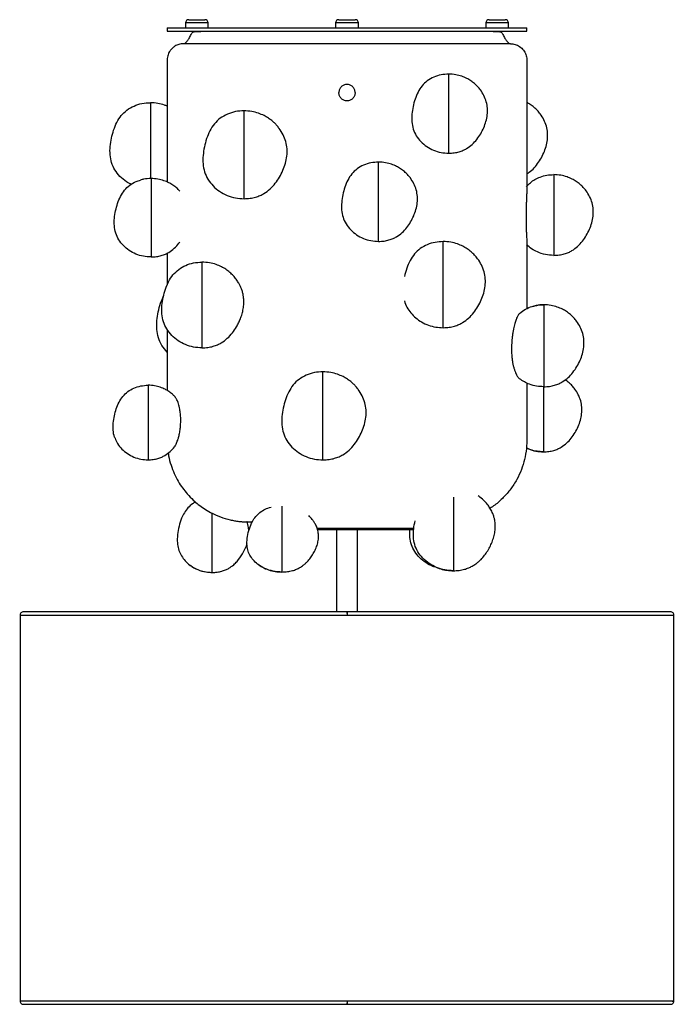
# Paper-space layout '_Superior' of a CAD drawing. Header units: millimetres. Extents: x -242 to 158, y -429 to 173.
import ezdxf

# ---------------------------------------------------------------- set-up
doc = ezdxf.new("R2010")
doc.units = ezdxf.units.MM

psp = doc.layouts.new('_Superior')

# ---------------------------------------------------------------- linework, layer by layer
at = {"color": 7, "linetype": 'Continuous', "lineweight": 25}
for p, q in [((-140.66, 170.59), (-140.66, 167.59)), ((-126.73, 170.59), (-140.66, 170.59)), ((-138.66, 172.59), (-128.73, 172.59)), ((-126.73, 167.59), (-126.73, 170.59)), ((-48.78, 170.59), (-48.78, 167.59)), ((-34.85, 170.59), (-48.78, 170.59)), ((-46.78, 172.59), (-36.85, 172.59)), ((-34.85, 167.59), (-34.85, 170.59)), ((43.1, 170.59), (43.1, 167.59)), ((57.03, 170.59), (43.1, 170.59)), ((45.1, 172.59), (55.03, 172.59)), ((57.03, 167.59), (57.03, 170.59)), ((-151.81, 167.59), (-151.81, 165.59)), ((-151.81, 167.59), (68.19, 167.59)), ((-151.81, 165.59), (68.19, 165.59)), ((68.19, 165.59), (68.19, 167.59)), ((68.19, 36.02), (68.19, -4.1)), ((-151.81, 29.84), (-151.81, 10.3)), ((-151.81, -16.83), (-151.81, -54.15)), ((-0.94, -138.41), (-60.03, -138.41)), ((-1.01, -139.41), (-59.81, -139.41)), ((-48.31, -139.41), (-48.31, -189.41)), ((-35.31, -189.41), (-35.31, -139.41)), ((-241.81, -191.41), (-241.81, -427.41)), ((156.19, -189.41), (-239.81, -189.41)), ((-46.81, -189.41), (-48.22, -189.47)), ((-35.36, -189.48), (-36.81, -189.41)), ((158.19, -427.41), (158.19, -191.41)), ((-239.81, -429.41), (156.19, -429.41))]:
    psp.add_line(p, q, dxfattribs=at)
for centre, start, end in [((-138.66, 170.59), 90, 180), ((-128.73, 170.59), 0, 90), ((-46.78, 170.59), 90, 180), ((-36.85, 170.59), 0, 90), ((45.1, 170.59), 90, 180), ((55.03, 170.59), 0, 90)]:
    psp.add_arc(centre, 2, start, end, dxfattribs=at)
for points, knots in [([(-141.81, 157.89), (-141.65, 157.92), (-141.29, 157.99), (-140.77, 158.31), (-140.22, 158.78), (-139.39, 159.72), (-138.31, 161.32), (-137.47, 163.03), (-136.76, 164.33), (-136.11, 164.9), (-135.35, 165.28), (-133.66, 165.49), (-132.27, 165.43), (-131.15, 165.38)], [0, 0, 0, 0, 0.034793, 0.076293, 0.126602, 0.186824, 0.338346, 0.530417, 0.587471, 0.647168, 0.706991, 0.764801, 1, 1, 1, 1]), ([(47.52, 165.38), (47.47, 165.38), (47.35, 165.38), (46.5, 165.38), (45.27, 165.38), (43.59, 165.38), (41.48, 165.38), (38.99, 165.38), (35.71, 165.38), (31.21, 165.38), (24.92, 165.38), (17.64, 165.38), (9.49, 165.38), (0.66, 165.38), (-8.65, 165.38), (-18.34, 165.38), (-28.29, 165.38), (-38.41, 165.38), (-48.57, 165.38), (-58.65, 165.38), (-68.5, 165.38), (-78.02, 165.38), (-87.02, 165.38), (-93.99, 165.38), (-99.18, 165.38), (-102.85, 165.38), (-106.3, 165.38), (-109.59, 165.38), (-112.89, 165.38), (-116.3, 165.38), (-119.81, 165.38), (-123.23, 165.38), (-126.06, 165.38), (-128.27, 165.38), (-129.85, 165.38), (-130.93, 165.38), (-131.08, 165.38), (-131.15, 165.38)], [0, 0, 0, 0, 0.026138, 0.050555, 0.073253, 0.09423, 0.119521, 0.141754, 0.160928, 0.196093, 0.232015, 0.268703, 0.305876, 0.342766, 0.379327, 0.41557, 0.451723, 0.487875, 0.524028, 0.56018, 0.596333, 0.632486, 0.668602, 0.704239, 0.721835, 0.739278, 0.756568, 0.773705, 0.791627, 0.81245, 0.836254, 0.863039, 0.892805, 0.917089, 0.943049, 0.970687, 1, 1, 1, 1]), ([(47.52, 165.38), (48.08, 165.37), (49.2, 165.36), (50.6, 165.44), (51.72, 165.28), (52.49, 164.9), (53.13, 164.33), (53.85, 163.03), (54.68, 161.32), (55.76, 159.72), (56.59, 158.78), (57.14, 158.31), (57.66, 157.99), (58.02, 157.92), (58.19, 157.89)], [0, 0, 0, 0, 0.117768, 0.235199, 0.293009, 0.352832, 0.412529, 0.469583, 0.661654, 0.813176, 0.873398, 0.923707, 0.965207, 1, 1, 1, 1]), ([(-141.81, 157.89), (-142.78, 157.81), (-144.64, 157.65), (-147.04, 156.53), (-148.79, 155.15), (-149.95, 153.77), (-150.73, 152.48), (-151.53, 150.64), (-151.92, 147.98), (-151.78, 144.65), (-151.82, 141.24), (-151.81, 137.81), (-151.81, 131.02), (-151.81, 121.23), (-151.81, 108.32), (-151.81, 94.66), (-151.81, 82.94), (-151.81, 75.5), (-151.81, 73.31)], [0, 0, 0, 0, 0.032199, 0.061537, 0.086341, 0.105749, 0.121234, 0.136513, 0.17193, 0.209256, 0.247276, 0.285288, 0.323292, 0.473081, 0.610645, 0.752511, 0.927291, 1, 1, 1, 1]), ([(58.19, 157.89), (58.11, 157.89), (57.95, 157.89), (56.64, 157.89), (54.46, 157.89), (51.29, 157.89), (47.14, 157.89), (42.01, 157.89), (35.95, 157.89), (29.02, 157.89), (21.34, 157.89), (13.03, 157.89), (4.24, 157.89), (-4.88, 157.89), (-14.18, 157.89), (-23.5, 157.89), (-32.71, 157.89), (-41.81, 157.89), (-50.91, 157.89), (-60.13, 157.89), (-69.45, 157.89), (-78.75, 157.89), (-87.87, 157.89), (-96.66, 157.89), (-104.97, 157.89), (-112.65, 157.89), (-119.57, 157.89), (-125.64, 157.89), (-130.77, 157.89), (-134.92, 157.89), (-138.08, 157.89), (-140.26, 157.89), (-141.58, 157.89), (-141.73, 157.89), (-141.81, 157.89)], [0, 0, 0, 0, 0.028642, 0.058248, 0.088734, 0.119994, 0.151901, 0.184313, 0.217069, 0.25, 0.282931, 0.315687, 0.348099, 0.380006, 0.411266, 0.441752, 0.471358, 0.5, 0.528642, 0.558248, 0.588734, 0.619994, 0.651901, 0.684313, 0.717069, 0.75, 0.782931, 0.815687, 0.848099, 0.880006, 0.911266, 0.941752, 0.971358, 1, 1, 1, 1]), ([(58.19, 157.89), (59.14, 157.81), (61.13, 157.65), (63.92, 156.27), (66.23, 154.11), (67.73, 151.38), (68.28, 148.41), (68.16, 145.5), (68.19, 142.58), (68.17, 132.8), (68.2, 108.37), (68.19, 84.91), (68.19, 69.27)], [0, 0, 0, 0, 0.030334, 0.063021, 0.09668, 0.129667, 0.160524, 0.191274, 0.222379, 0.253484, 0.502322, 1, 1, 1, 1]), ([(20.44, 139.33), (18.86, 139.23), (15.72, 139.05), (11.25, 137.62), (7.23, 135.36), (3.96, 132.18), (1.51, 128.32), (-0.25, 124.02), (-1.47, 119.47), (-2.2, 114.83), (-2.26, 110.2), (-1.46, 105.69), (0.44, 101.52), (3.31, 97.89), (6.93, 94.88), (11.11, 92.65), (15.69, 91.24), (18.85, 91.06), (20.44, 90.97)], [0, 0, 0, 0, 0.063796, 0.126761, 0.188234, 0.248499, 0.309425, 0.372002, 0.435782, 0.499426, 0.561727, 0.622517, 0.683147, 0.745059, 0.808228, 0.872039, 0.935979, 1, 1, 1, 1]), ([(20.44, 90.97), (21.57, 91.02), (23.7, 91.1), (26.67, 91.75), (29.2, 92.64), (31.95, 94.07), (34.84, 96.25), (37.69, 99.36), (40.03, 102.82), (41.91, 106.52), (43.3, 110.39), (44.11, 114.38), (44.23, 118.43), (43.54, 122.43), (42.05, 126.22), (40.14, 129.3), (38.14, 131.71), (36.16, 133.61), (33.93, 135.3), (31.32, 136.82), (28.27, 138.1), (24.58, 139.11), (21.87, 139.25), (20.44, 139.33)], [0, 0, 0, 0, 0.045139, 0.085526, 0.121148, 0.152176, 0.209072, 0.265091, 0.320475, 0.375876, 0.430662, 0.484702, 0.53826, 0.591851, 0.64616, 0.700532, 0.736134, 0.771054, 0.810446, 0.847781, 0.891845, 0.942611, 1, 1, 1, 1]), ([(20.44, 90.97), (20.44, 91.06), (20.44, 91.24), (20.44, 92.65), (20.44, 94.9), (20.44, 97.93), (20.44, 101.61), (20.44, 105.82), (20.44, 110.39), (20.44, 115.14), (20.44, 119.89), (20.44, 124.46), (20.44, 128.66), (20.44, 132.36), (20.44, 135.4), (20.44, 137.61), (20.44, 139.05), (20.44, 139.23), (20.44, 139.33)], [0, 0, 0, 0, 0.062549, 0.125018, 0.187474, 0.250018, 0.31254, 0.374979, 0.437479, 0.50003, 0.562509, 0.624958, 0.687495, 0.750026, 0.812469, 0.874958, 0.93751, 1, 1, 1, 1]), ([(-36.81, 127.98), (-36.89, 128.64), (-37.04, 129.95), (-38.2, 131.62), (-39.86, 132.72), (-41.81, 133.11), (-43.77, 132.72), (-45.42, 131.62), (-46.58, 129.95), (-46.74, 128.64), (-46.81, 127.98)], [0, 0, 0, 0, 0.125602, 0.25121, 0.375594, 0.5, 0.624406, 0.74879, 0.874398, 1, 1, 1, 1]), ([(-36.81, 127.98), (-36.89, 127.32), (-37.04, 126.01), (-38.2, 124.34), (-39.86, 123.24), (-41.81, 122.85), (-43.77, 123.24), (-45.42, 124.34), (-46.58, 126.01), (-46.74, 127.32), (-46.81, 127.98)], [0, 0, 0, 0, 0.1256018, 0.2512099, 0.3755934, 0.5, 0.624418, 0.7488134, 0.8744101, 1, 1, 1, 1]), ([(-173.79, 71.93), (-174.8, 72.42), (-177.34, 73.68), (-180.77, 76.66), (-183.92, 80.59), (-185.99, 85.15), (-186.86, 90.06), (-186.8, 95.12), (-185.99, 100.18), (-184.67, 105.14), (-182.74, 109.83), (-180.07, 114.04), (-176.51, 117.52), (-172.13, 119.97), (-167.25, 121.54), (-163.83, 121.74), (-162.1, 121.84)], [0, 0, 0, 0, 0.049036, 0.123361, 0.196206, 0.267544, 0.33907, 0.412374, 0.487257, 0.562301, 0.63593, 0.707615, 0.778523, 0.850853, 0.924938, 1, 1, 1, 1]), ([(-151.81, 119.68), (-152.34, 119.92), (-154.14, 120.71), (-157.6, 121.58), (-160.54, 121.75), (-162.1, 121.84)], [0, 0, 0, 0, 0.164868, 0.556862, 1, 1, 1, 1]), ([(-162.1, 121.84), (-162.1, 121.73), (-162.1, 121.53), (-162.1, 119.97), (-162.1, 117.55), (-162.1, 114.24), (-162.1, 110.21), (-162.1, 105.62), (-162.1, 100.64), (-162.1, 95.46), (-162.1, 90.28), (-162.1, 85.28), (-162.1, 80.73), (-162.1, 77.4), (-162.1, 75.9), (-162.1, 75.46)], [0, 0, 0, 0, 0.080561, 0.161201, 0.241761, 0.322261, 0.402874, 0.483496, 0.564003, 0.64455, 0.72519, 0.805763, 0.886258, 0.96686, 1, 1, 1, 1]), ([(68.19, 78.31), (69.21, 79.02), (71.44, 80.56), (74.2, 83.67), (76.63, 87.23), (78.57, 91.06), (80.02, 95.06), (80.86, 99.2), (80.98, 103.38), (80.26, 107.53), (78.72, 111.46), (76.75, 114.64), (74.68, 117.13), (72.63, 119.1), (70.47, 120.77), (68.88, 121.64), (68.19, 122.02)], [0, 0, 0, 0, 0.070799, 0.1531582, 0.2345832, 0.3160343, 0.3965805, 0.4760299, 0.5547716, 0.6335616, 0.7134067, 0.793344, 0.8456868, 0.8970263, 0.9549399, 1, 1, 1, 1]), ([(-104.8, 116.89), (-106.55, 116.79), (-110.04, 116.58), (-115.01, 114.99), (-119.47, 112.49), (-123.11, 108.95), (-125.83, 104.66), (-127.79, 99.88), (-129.14, 94.83), (-129.95, 89.67), (-130.02, 84.52), (-129.13, 79.51), (-127.02, 74.88), (-123.83, 70.85), (-119.81, 67.51), (-115.16, 65.03), (-110.08, 63.46), (-106.56, 63.26), (-104.8, 63.16)], [0, 0, 0, 0, 0.063796, 0.126761, 0.188234, 0.248499, 0.309425, 0.372002, 0.435782, 0.499426, 0.561727, 0.622517, 0.683147, 0.745059, 0.808228, 0.872039, 0.935979, 1, 1, 1, 1]), ([(-104.8, 63.16), (-103.54, 63.21), (-101.17, 63.3), (-97.87, 64.02), (-95.06, 65.02), (-92.01, 66.6), (-88.8, 69.03), (-85.63, 72.48), (-83.03, 76.33), (-80.94, 80.44), (-79.39, 84.74), (-78.49, 89.17), (-78.36, 93.67), (-79.13, 98.11), (-80.79, 102.33), (-82.77, 105.54), (-84.65, 107.87), (-86.18, 109.46), (-87.91, 110.99), (-90.01, 112.54), (-92.71, 114.1), (-96.1, 115.53), (-100.2, 116.64), (-103.2, 116.8), (-104.8, 116.89)], [0, 0, 0, 0, 0.045138, 0.085524, 0.121145, 0.152172, 0.209066, 0.265084, 0.320466, 0.375866, 0.43065, 0.484688, 0.538245, 0.591835, 0.646143, 0.700513, 0.72728, 0.753678, 0.779823, 0.810451, 0.847785, 0.891848, 0.942612, 1, 1, 1, 1]), ([(-104.8, 63.16), (-104.8, 63.26), (-104.8, 63.46), (-104.8, 65.03), (-104.8, 67.52), (-104.8, 70.9), (-104.8, 74.98), (-104.8, 79.66), (-104.8, 84.74), (-104.8, 90.02), (-104.8, 95.3), (-104.8, 100.37), (-104.8, 105.04), (-104.8, 109.15), (-104.8, 112.52), (-104.8, 114.98), (-104.8, 116.58), (-104.8, 116.78), (-104.8, 116.89)], [0, 0, 0, 0, 0.062549, 0.125018, 0.187474, 0.250018, 0.31254, 0.374979, 0.437479, 0.50003, 0.562509, 0.624958, 0.687495, 0.750026, 0.812469, 0.874958, 0.93751, 1, 1, 1, 1]), ([(-22.48, 85.53), (-24.06, 85.44), (-27.21, 85.25), (-31.7, 83.81), (-35.72, 81.56), (-39, 78.36), (-41.46, 74.49), (-43.23, 70.18), (-44.44, 65.62), (-45.18, 60.96), (-45.24, 56.32), (-44.44, 51.8), (-42.53, 47.61), (-39.65, 43.98), (-36.03, 40.96), (-31.83, 38.72), (-27.24, 37.3), (-24.07, 37.13), (-22.48, 37.04)], [0, 0, 0, 0, 0.063796, 0.126761, 0.188234, 0.248499, 0.309425, 0.372002, 0.435782, 0.499426, 0.561727, 0.622517, 0.683147, 0.745059, 0.808228, 0.872039, 0.935979, 1, 1, 1, 1]), ([(-22.48, 37.04), (-21.35, 37.08), (-19.2, 37.17), (-16.22, 37.82), (-13.69, 38.72), (-10.94, 40.14), (-8.04, 42.33), (-5.18, 45.45), (-2.83, 48.92), (-0.95, 52.63), (0.45, 56.51), (1.26, 60.51), (1.38, 64.57), (0.69, 68.58), (-0.81, 72.39), (-2.72, 75.48), (-4.72, 77.89), (-6.71, 79.8), (-8.94, 81.49), (-11.57, 83.01), (-14.62, 84.3), (-18.33, 85.31), (-21.04, 85.45), (-22.48, 85.53)], [0, 0, 0, 0, 0.0451393, 0.0855264, 0.1211479, 0.1521763, 0.2090721, 0.2650911, 0.3204747, 0.3758759, 0.4306617, 0.4847015, 0.53826, 0.5918512, 0.6461602, 0.7005318, 0.7361343, 0.7710543, 0.8104459, 0.8477812, 0.8918447, 0.9426105, 1, 1, 1, 1]), ([(-22.48, 37.04), (-22.48, 37.13), (-22.48, 37.3), (-22.48, 38.72), (-22.48, 40.98), (-22.48, 44.02), (-22.48, 47.71), (-22.48, 51.93), (-22.48, 56.51), (-22.48, 61.28), (-22.48, 66.04), (-22.48, 70.62), (-22.48, 74.83), (-22.48, 78.54), (-22.48, 81.59), (-22.48, 83.81), (-22.48, 85.25), (-22.48, 85.43), (-22.48, 85.53)], [0, 0, 0, 0, 0.062549, 0.125018, 0.187474, 0.250018, 0.31254, 0.374979, 0.437479, 0.50003, 0.562509, 0.624958, 0.687495, 0.750026, 0.812469, 0.874958, 0.93751, 1, 1, 1, 1]), ([(-161.71, 27.51), (-163.28, 27.59), (-166.42, 27.77), (-170.96, 29.17), (-175.12, 31.39), (-178.7, 34.37), (-181.56, 37.97), (-183.44, 42.11), (-184.23, 46.59), (-184.18, 51.19), (-183.45, 55.79), (-182.24, 60.31), (-180.49, 64.57), (-178.06, 68.41), (-174.81, 71.54), (-171.38, 73.59), (-169.01, 74.24), (-168.1, 74.49)], [0, 0, 0, 0, 0.070223, 0.140355, 0.210347, 0.279635, 0.347544, 0.414047, 0.480726, 0.549061, 0.61887, 0.688827, 0.757467, 0.824294, 0.890396, 0.957824, 1, 1, 1, 1]), ([(-161.71, 75.5), (-163.23, 75.45), (-165.42, 75.39), (-167.48, 74.7), (-168.1, 74.49)], [0, 0, 0, 0, 0.698854, 1, 1, 1, 1]), ([(-143.99, 67.68), (-144.05, 67.76), (-144.66, 68.51), (-146.11, 69.81), (-148.31, 71.51), (-150.91, 73.01), (-153.93, 74.28), (-157.6, 75.28), (-160.28, 75.42), (-161.71, 75.5)], [0, 0, 0, 0, 0.015125, 0.145464, 0.292492, 0.431846, 0.596312, 0.785795, 1, 1, 1, 1]), ([(-161.71, 75.5), (-161.71, 75.4), (-161.71, 75.22), (-161.71, 73.79), (-161.71, 71.6), (-161.71, 68.58), (-161.71, 64.91), (-161.71, 60.74), (-161.71, 56.21), (-161.71, 51.49), (-161.71, 46.78), (-161.71, 42.24), (-161.71, 38.07), (-161.71, 34.42), (-161.71, 31.4), (-161.71, 29.17), (-161.71, 27.77), (-161.71, 27.59), (-161.71, 27.51)], [0, 0, 0, 0, 0.06249, 0.125042, 0.187531, 0.249974, 0.312505, 0.375042, 0.437491, 0.49997, 0.562521, 0.625021, 0.68746, 0.749982, 0.812526, 0.874982, 0.937451, 1, 1, 1, 1]), ([(67.99, 70.49), (68.75, 71.34), (70.28, 73.04), (73.16, 75), (76.54, 76.57), (80.42, 77.65), (83.24, 77.8), (84.66, 77.87)], [0, 0, 0, 0, 0.180905, 0.363881, 0.550399, 0.774069, 1, 1, 1, 1]), ([(84.66, 28.49), (85.81, 28.54), (87.99, 28.63), (91.02, 29.29), (93.6, 30.2), (96.41, 31.65), (99.36, 33.89), (102.27, 37.06), (104.66, 40.6), (106.58, 44.37), (108.01, 48.32), (108.83, 52.4), (108.95, 56.53), (108.25, 60.62), (106.73, 64.49), (104.78, 67.64), (102.74, 70.09), (100.71, 72.04), (98.44, 73.76), (95.77, 75.31), (92.65, 76.62), (88.88, 77.65), (86.12, 77.8), (84.66, 77.87)], [0, 0, 0, 0, 0.0451393, 0.0855264, 0.1211479, 0.1521763, 0.2090721, 0.2650911, 0.3204747, 0.3758759, 0.4306617, 0.4847015, 0.53826, 0.5918512, 0.6461602, 0.7005318, 0.7361343, 0.7710543, 0.8104459, 0.8477812, 0.8918447, 0.9426105, 1, 1, 1, 1]), ([(84.66, 77.87), (84.66, 77.78), (84.66, 77.59), (84.66, 76.12), (84.66, 73.86), (84.66, 70.76), (84.66, 66.98), (84.66, 62.69), (84.66, 58.03), (84.66, 53.18), (84.66, 48.33), (84.66, 43.66), (84.66, 39.36), (84.66, 35.6), (84.66, 32.5), (84.66, 30.21), (84.66, 28.76), (84.66, 28.58), (84.66, 28.49)], [0, 0, 0, 0, 0.06249, 0.125042, 0.187531, 0.249974, 0.312505, 0.375042, 0.437491, 0.49997, 0.562521, 0.625021, 0.68746, 0.749982, 0.812526, 0.874982, 0.937451, 1, 1, 1, 1]), ([(68.19, 69.27), (68.19, 69.02), (68.18, 68.52), (68.15, 67.52), (68.11, 66.39), (68.06, 65.13), (68, 63.77), (67.93, 62.07), (67.86, 59.96), (67.78, 57.52), (67.73, 54.95), (67.71, 52.64), (67.71, 50.61), (67.73, 48.89), (67.76, 47.19), (67.8, 45.52), (67.85, 43.93), (67.92, 42.17), (68.01, 40.35), (68.1, 38.54), (68.17, 37.06), (68.18, 36.36), (68.19, 36.02)], [0, 0, 0, 0, 0.03944, 0.081015, 0.125212, 0.164204, 0.205969, 0.250658, 0.310466, 0.37607, 0.439033, 0.501058, 0.5444, 0.586081, 0.626284, 0.670333, 0.711931, 0.751346, 0.815387, 0.875771, 0.93966, 1, 1, 1, 1]), ([(-161.71, 27.51), (-160.59, 27.55), (-158.46, 27.63), (-155.52, 28.27), (-153.01, 29.17), (-150.28, 30.57), (-147.44, 32.76), (-145.2, 35.07), (-144.21, 36.55), (-144, 36.87)], [0, 0, 0, 0, 0.16076, 0.304594, 0.431457, 0.541961, 0.744591, 0.944097, 1, 1, 1, 1]), ([(17.02, 36.95), (15.34, 36.85), (12.01, 36.66), (7.25, 35.18), (2.96, 32.85), (-0.65, 29.51), (-3.4, 25.34), (-5.44, 20.6), (-6.28, 17.23), (-6.7, 15.53)], [0, 0, 0, 0, 0.143514, 0.285256, 0.423771, 0.559424, 0.702661, 0.849814, 1, 1, 1, 1]), ([(17.02, -15.71), (18.24, -15.66), (20.57, -15.57), (23.81, -14.87), (26.56, -13.89), (29.55, -12.34), (32.69, -9.96), (35.8, -6.57), (38.35, -2.8), (40.39, 1.22), (41.92, 5.43), (42.8, 9.78), (42.93, 14.19), (42.18, 18.55), (40.55, 22.68), (38.48, 26.04), (36.3, 28.65), (34.14, 30.73), (31.71, 32.57), (28.86, 34.22), (25.54, 35.61), (21.52, 36.71), (18.58, 36.87), (17.02, 36.95)], [0, 0, 0, 0, 0.045139, 0.085526, 0.121148, 0.152176, 0.209072, 0.265091, 0.320475, 0.375876, 0.430662, 0.484702, 0.53826, 0.591851, 0.64616, 0.700532, 0.736134, 0.771054, 0.810446, 0.847781, 0.891845, 0.942611, 1, 1, 1, 1]), ([(17.02, -15.71), (17.02, -15.61), (17.02, -15.42), (17.02, -13.88), (17.02, -11.43), (17.02, -8.13), (17.02, -4.12), (17.02, 0.46), (17.02, 5.44), (17.02, 10.61), (17.02, 15.79), (17.02, 20.76), (17.02, 25.34), (17.02, 29.36), (17.02, 32.67), (17.02, 35.08), (17.02, 36.64), (17.02, 36.85), (17.02, 36.95)], [0, 0, 0, 0, 0.062549, 0.125018, 0.187474, 0.250018, 0.31254, 0.374979, 0.437479, 0.50003, 0.562509, 0.624958, 0.687495, 0.750026, 0.812469, 0.874958, 0.93751, 1, 1, 1, 1]), ([(84.66, 28.49), (82.94, 28.59), (79.51, 28.79), (74.95, 30.31), (71.05, 32.38), (69.01, 34.12), (67.99, 34.98)], [0, 0, 0, 0, 0.280915, 0.56144, 0.781592, 1, 1, 1, 1]), ([(-130.55, -28.05), (-132.27, -27.95), (-135.71, -27.76), (-140.66, -26.23), (-145.2, -23.81), (-149.12, -20.55), (-152.24, -16.62), (-154.3, -12.09), (-155.17, -7.21), (-155.1, -2.18), (-154.31, 2.85), (-152.99, 7.78), (-151.07, 12.44), (-148.42, 16.63), (-144.87, 20.08), (-140.52, 22.52), (-135.67, 24.08), (-132.27, 24.28), (-130.55, 24.38)], [0, 0, 0, 0, 0.064021, 0.127961, 0.191772, 0.254941, 0.316853, 0.377483, 0.438273, 0.500574, 0.564218, 0.627998, 0.690575, 0.751501, 0.811766, 0.873239, 0.936204, 1, 1, 1, 1]), ([(-108.2, 11.68), (-108.63, 12.43), (-109.54, 14.01), (-111.36, 16.11), (-113.5, 18.19), (-115.92, 20.01), (-118.76, 21.66), (-122.06, 23.05), (-126.06, 24.14), (-129, 24.3), (-130.55, 24.38)], [0, 0, 0, 0, 0.0956688, 0.2031807, 0.3086319, 0.4275863, 0.5403311, 0.6733935, 0.8266958, 1, 1, 1, 1]), ([(-130.55, 24.38), (-130.55, 24.28), (-130.55, 24.08), (-130.55, 22.52), (-130.55, 20.12), (-130.55, 16.83), (-130.55, 12.82), (-130.55, 8.26), (-130.55, 3.31), (-130.55, -1.84), (-130.55, -6.99), (-130.55, -11.95), (-130.55, -16.51), (-130.55, -20.5), (-130.55, -23.79), (-130.55, -26.23), (-130.55, -27.76), (-130.55, -27.95), (-130.55, -28.05)], [0, 0, 0, 0, 0.06249, 0.125042, 0.187531, 0.249974, 0.312505, 0.375042, 0.437491, 0.49997, 0.562521, 0.625021, 0.68746, 0.749982, 0.812526, 0.874982, 0.937451, 1, 1, 1, 1]), ([(-108.13, -12.8), (-107.75, -11.98), (-106.91, -10.21), (-105.95, -7.31), (-105.25, -4.18), (-104.94, -1.32), (-104.94, 1.2), (-105.13, 3.32), (-105.52, 5.41), (-106.1, 7.44), (-106.87, 9.35), (-107.55, 10.78), (-108.01, 11.51), (-108.14, 11.72)], [0, 0, 0, 0, 0.108609, 0.235876, 0.357896, 0.480743, 0.5653, 0.646524, 0.725115, 0.810694, 0.892316, 0.97004, 1, 1, 1, 1]), ([(-151.81, -30.67), (-152.96, -29.34), (-155.24, -26.71), (-157.38, -21.88), (-158.31, -16.71), (-158.24, -11.37), (-157.38, -6.04), (-156.08, -0.93), (-154.66, 2.2), (-153.99, 3.69)], [0, 0, 0, 0, 0.143145, 0.284172, 0.425572, 0.570486, 0.718523, 0.866877, 1, 1, 1, 1]), ([(-6.7, 0.61), (-6.23, -0.69), (-5.27, -3.32), (-2.81, -6.79), (0.23, -9.83), (3.86, -12.37), (7.96, -14.27), (12.42, -15.48), (15.48, -15.63), (17.02, -15.71)], [0, 0, 0, 0, 0.134739, 0.2716826, 0.4112269, 0.5526504, 0.7015876, 0.850716, 1, 1, 1, 1]), ([(63.76, -6.95), (64.93, -6.07), (67.28, -4.28), (70.38, -2.94), (72.2, -2.56), (72.56, -2.48)], [0, 0, 0, 0, 0.439509, 0.889593, 1, 1, 1, 1]), ([(72.56, -2.48), (73.36, -2.28), (75.33, -1.77), (77.37, -1.71), (78.58, -1.67)], [0, 0, 0, 0, 0.407718, 1, 1, 1, 1]), ([(78.58, -1.67), (76.99, -1.71), (74.94, -1.75), (73.01, -2.38), (72.57, -2.52)], [0, 0, 0, 0, 0.7726242, 1, 1, 1, 1]), ([(78.58, -51.82), (79.75, -51.78), (81.96, -51.69), (85.05, -51.02), (87.66, -50.09), (90.51, -48.61), (93.51, -46.35), (96.47, -43.12), (98.9, -39.53), (100.84, -35.7), (102.29, -31.68), (103.13, -27.55), (103.26, -23.35), (102.54, -19.2), (100.99, -15.26), (99.02, -12.07), (96.94, -9.58), (94.89, -7.6), (92.57, -5.85), (89.86, -4.27), (86.7, -2.94), (82.87, -1.9), (80.07, -1.75), (78.58, -1.67)], [0, 0, 0, 0, 0.045139, 0.085526, 0.121148, 0.152176, 0.209072, 0.265091, 0.320475, 0.375876, 0.430662, 0.484702, 0.53826, 0.591851, 0.64616, 0.700532, 0.736134, 0.771054, 0.810446, 0.847781, 0.891845, 0.942611, 1, 1, 1, 1]), ([(78.58, -1.67), (78.58, -1.77), (78.58, -1.96), (78.58, -3.45), (78.58, -5.75), (78.58, -8.9), (78.58, -12.73), (78.58, -17.09), (78.58, -21.82), (78.58, -26.75), (78.58, -31.68), (78.58, -36.42), (78.58, -40.79), (78.58, -44.6), (78.58, -47.75), (78.58, -50.08), (78.58, -51.55), (78.58, -51.73), (78.58, -51.82)], [0, 0, 0, 0, 0.06249, 0.125042, 0.187531, 0.249974, 0.312505, 0.375042, 0.437491, 0.49997, 0.562521, 0.625021, 0.68746, 0.749982, 0.812526, 0.874982, 0.937451, 1, 1, 1, 1]), ([(63.76, -6.95), (63.62, -7.1), (63.31, -7.4), (62.86, -8.05), (62.41, -8.85), (61.99, -9.75), (61.58, -10.78), (61.19, -11.91), (60.79, -13.23), (60.4, -14.75), (60.02, -16.51), (59.66, -18.53), (59.35, -20.72), (59.1, -22.96), (58.93, -25.15), (58.82, -27.75), (58.82, -30.73), (59.02, -33.67), (59.34, -36.13), (59.7, -38.13), (60.16, -40.05), (60.7, -41.77), (61.29, -43.28), (62.01, -44.79), (62.84, -46.16), (63.47, -46.73), (63.76, -47)], [0, 0, 0, 0, 0.0305069, 0.0621816, 0.0918617, 0.1234378, 0.1510414, 0.1809338, 0.2132651, 0.2481594, 0.2854951, 0.3274425, 0.3739993, 0.4167632, 0.4585627, 0.4994009, 0.5637984, 0.6258351, 0.6667794, 0.7091055, 0.7497917, 0.7943955, 0.8360655, 0.8749892, 0.9401957, 1, 1, 1, 1]), ([(-130.55, -28.05), (-129.33, -28), (-127.01, -27.91), (-123.79, -27.21), (-121.05, -26.24), (-118.07, -24.7), (-114.94, -22.33), (-111.86, -18.95), (-109.61, -15.73), (-108.57, -13.57), (-108.18, -12.77)], [0, 0, 0, 0, 0.1277403, 0.242032, 0.3428378, 0.4306452, 0.5916554, 0.7501842, 0.9069147, 1, 1, 1, 1]), ([(-56.51, -42.69), (-58.27, -42.79), (-61.77, -42.99), (-66.75, -44.59), (-71.23, -47.1), (-74.87, -50.65), (-77.6, -54.95), (-79.57, -59.74), (-80.92, -64.8), (-81.73, -69.97), (-81.8, -75.14), (-80.91, -80.16), (-78.79, -84.8), (-75.59, -88.85), (-71.56, -92.19), (-66.9, -94.68), (-61.81, -96.26), (-58.28, -96.45), (-56.51, -96.55)], [0, 0, 0, 0, 0.063796, 0.126761, 0.188234, 0.248499, 0.309425, 0.372002, 0.435782, 0.499426, 0.561727, 0.622517, 0.683147, 0.745059, 0.808228, 0.872039, 0.935979, 1, 1, 1, 1]), ([(-56.51, -96.55), (-55.26, -96.5), (-52.88, -96.41), (-49.57, -95.69), (-46.75, -94.69), (-43.69, -93.1), (-40.48, -90.67), (-37.3, -87.2), (-34.69, -83.35), (-32.6, -79.23), (-31.04, -74.92), (-30.14, -70.48), (-30.01, -65.97), (-30.78, -61.51), (-32.44, -57.28), (-34.43, -54.06), (-36.32, -51.73), (-37.85, -50.14), (-39.58, -48.6), (-41.69, -47.05), (-44.39, -45.48), (-47.79, -44.05), (-51.9, -42.93), (-54.92, -42.77), (-56.51, -42.69)], [0, 0, 0, 0, 0.045138, 0.085524, 0.121145, 0.152172, 0.209066, 0.265084, 0.320466, 0.375866, 0.43065, 0.484688, 0.538245, 0.591835, 0.646143, 0.700513, 0.72728, 0.753678, 0.779823, 0.810451, 0.847785, 0.891848, 0.942612, 1, 1, 1, 1]), ([(-56.51, -96.55), (-56.51, -96.45), (-56.51, -96.26), (-56.51, -94.68), (-56.51, -92.18), (-56.51, -88.79), (-56.51, -84.7), (-56.51, -80.01), (-56.51, -74.92), (-56.51, -69.63), (-56.51, -64.33), (-56.51, -59.25), (-56.51, -54.57), (-56.51, -50.45), (-56.51, -47.06), (-56.51, -44.6), (-56.51, -43), (-56.51, -42.79), (-56.51, -42.69)], [0, 0, 0, 0, 0.062549, 0.125018, 0.187474, 0.250018, 0.31254, 0.374979, 0.437479, 0.50003, 0.562509, 0.624958, 0.687495, 0.750026, 0.812469, 0.874958, 0.93751, 1, 1, 1, 1]), ([(78.58, -51.82), (77.09, -51.75), (74.13, -51.6), (70.14, -50.49), (66.65, -48.95), (64.72, -47.65), (63.76, -47)], [0, 0, 0, 0, 0.280484, 0.560668, 0.780694, 1, 1, 1, 1]), ([(78.34, -91.62), (79.46, -91.57), (81.58, -91.49), (84.53, -90.85), (87.04, -89.96), (89.77, -88.55), (92.63, -86.38), (95.46, -83.29), (97.79, -79.86), (99.65, -76.19), (101.04, -72.35), (101.84, -68.39), (101.96, -64.37), (101.27, -60.4), (99.79, -56.63), (97.9, -53.58), (95.92, -51.19), (93.94, -49.32), (92.49, -48.12), (91.62, -47.62), (91.6, -47.61)], [0, 0, 0, 0, 0.055629, 0.105402, 0.149302, 0.187541, 0.257659, 0.326697, 0.394951, 0.463228, 0.530745, 0.597344, 0.663349, 0.729394, 0.796324, 0.863332, 0.907208, 0.950243, 0.998789, 1, 1, 1, 1]), ([(-183.7, -83.22), (-183.8, -83), (-184.51, -81.5), (-184.86, -78.34), (-184.88, -74), (-184.17, -69.61), (-183.03, -65.33), (-181.36, -61.27), (-179.06, -57.63), (-175.97, -54.63), (-172.18, -52.5), (-167.97, -51.15), (-165.01, -50.98), (-163.52, -50.89)], [0, 0, 0, 0, 0.016191, 0.112262, 0.210721, 0.311302, 0.412098, 0.510994, 0.607279, 0.70252, 0.799671, 0.899179, 1, 1, 1, 1]), ([(-147.13, -57.84), (-147.62, -57.35), (-148.77, -56.19), (-150.79, -54.69), (-153.26, -53.25), (-156.13, -52.05), (-159.61, -51.1), (-162.16, -50.96), (-163.52, -50.89)], [0, 0, 0, 0, 0.114954, 0.267232, 0.411561, 0.581899, 0.778147, 1, 1, 1, 1]), ([(-163.52, -50.89), (-163.52, -50.98), (-163.52, -51.15), (-163.52, -52.51), (-163.52, -54.6), (-163.52, -57.46), (-163.52, -60.95), (-163.52, -64.91), (-163.52, -69.21), (-163.52, -73.7), (-163.52, -78.17), (-163.52, -82.49), (-163.52, -86.46), (-163.52, -89.92), (-163.52, -92.79), (-163.52, -94.91), (-163.52, -96.24), (-163.52, -96.41), (-163.52, -96.49)], [0, 0, 0, 0, 0.06249, 0.125042, 0.187531, 0.249974, 0.312505, 0.375042, 0.437491, 0.49997, 0.562521, 0.625021, 0.68746, 0.749982, 0.812526, 0.874982, 0.937451, 1, 1, 1, 1]), ([(68.19, -49.53), (68.19, -51.73), (68.19, -56.19), (68.19, -62.9), (68.19, -69.66), (68.18, -76.42), (68.22, -83.08), (68.09, -89.73), (66.94, -96.22), (64.97, -102.58), (62.14, -108.68), (58.44, -114.45), (53.92, -119.68), (49.62, -123.62), (46.68, -125.52), (45.69, -126.16)], [0, 0, 0, 0, 0.078393, 0.158562, 0.238731, 0.3189, 0.399069, 0.475897, 0.555102, 0.632625, 0.712356, 0.793643, 0.875754, 0.95791, 1, 1, 1, 1]), ([(78.34, -51.8), (78.34, -52.61), (78.34, -54.61), (78.34, -58.4), (78.34, -62.91), (78.34, -67.63), (78.34, -72.34), (78.34, -76.88), (78.34, -81.06), (78.34, -84.71), (78.34, -87.72), (78.34, -89.95), (78.34, -91.36), (78.34, -91.53), (78.34, -91.62)], [0, 0, 0, 0, 0.058565, 0.144201, 0.229717, 0.315274, 0.40093, 0.486515, 0.572017, 0.657633, 0.743278, 0.828804, 0.914347, 1, 1, 1, 1]), ([(-145.38, -84.52), (-145.29, -84.25), (-145.11, -83.7), (-144.73, -82.34), (-144.26, -80.3), (-143.81, -77.49), (-143.54, -74.49), (-143.48, -71.42), (-143.63, -68.88), (-143.87, -66.96), (-144.13, -65.41), (-144.48, -63.8), (-144.92, -62.22), (-145.49, -60.57), (-146.08, -59.3), (-146.63, -58.43), (-146.93, -57.99), (-147.1, -57.87), (-147.13, -57.85)], [0, 0, 0, 0, 0.033569, 0.069426, 0.158841, 0.254255, 0.34652, 0.43848, 0.532971, 0.578381, 0.622851, 0.687415, 0.748441, 0.806249, 0.900905, 0.945376, 0.988362, 1, 1, 1, 1]), ([(-183.71, -83.22), (-183.24, -84.35), (-182.23, -86.83), (-179.54, -90.04), (-176.14, -92.85), (-172.19, -94.93), (-167.91, -96.24), (-164.98, -96.41), (-163.52, -96.49)], [0, 0, 0, 0, 0.142378, 0.310837, 0.482266, 0.654919, 0.82748, 1, 1, 1, 1]), ([(-163.52, -96.49), (-162.45, -96.45), (-160.44, -96.37), (-157.64, -95.76), (-155.25, -94.91), (-152.66, -93.57), (-149.97, -91.49), (-147.95, -89.46), (-147.12, -88.22), (-147.02, -88.08)], [0, 0, 0, 0, 0.165679, 0.313914, 0.444659, 0.558545, 0.767374, 0.972986, 1, 1, 1, 1]), ([(-147, -88.09), (-146.89, -87.93), (-146.65, -87.59), (-146.1, -86.54), (-145.68, -85.36), (-145.38, -84.52)], [0, 0, 0, 0, 0.204565, 0.433804, 1, 1, 1, 1]), ([(67.94, -89.14), (68.37, -89.38), (70.17, -90.38), (73.72, -91.32), (76.8, -91.52), (78.34, -91.62)], [0, 0, 0, 0, 0.135398, 0.567768, 1, 1, 1, 1]), ([(78.34, -91.62), (77.03, -91.55), (74.41, -91.42), (70.89, -90.58), (68.82, -89.62), (67.94, -89.21)], [0, 0, 0, 0, 0.365272, 0.730207, 1, 1, 1, 1]), ([(-151.13, -92.25), (-151.07, -92.82), (-150.77, -95.36), (-149.56, -99.63), (-147.6, -104.88), (-145.19, -109.56), (-142.51, -113.7), (-139.44, -117.57), (-136.2, -120.92), (-132.74, -123.88), (-129.23, -126.41), (-124.74, -129.07), (-119.42, -131.46), (-114.41, -132.98), (-110.66, -133.75), (-108.17, -134.13), (-106.29, -134.33), (-104.92, -134.43), (-104.01, -134.47), (-103.2, -134.5), (-102.2, -134.52), (-101.13, -134.52), (-100.39, -134.52), (-99.93, -134.52), (-99.77, -134.52)], [0, 0, 0, 0, 0.022567, 0.099342, 0.172398, 0.240911, 0.304229, 0.364383, 0.43358, 0.485525, 0.541878, 0.601989, 0.688867, 0.768704, 0.805494, 0.838202, 0.866781, 0.879512, 0.891502, 0.903456, 0.916043, 0.945366, 0.982041, 1, 1, 1, 1]), ([(23.26, -164.33), (24.47, -164.28), (26.73, -164.2), (29.88, -163.55), (32.52, -162.66), (34.85, -161.54), (36.84, -160.26), (38.63, -158.84), (40.46, -157.11), (42.39, -154.88), (44.3, -152.11), (45.93, -149.14), (47.27, -146.05), (48.26, -142.85), (48.84, -139.59), (48.95, -136.4), (48.65, -133.7), (48.09, -131.37), (47.29, -129.1), (46.08, -126.66), (44.41, -124.11), (42.27, -121.63), (40.21, -119.67), (38.75, -118.76), (38.34, -118.51)], [0, 0, 0, 0, 0.056708, 0.106941, 0.150658, 0.188063, 0.228591, 0.261891, 0.295584, 0.347474, 0.400633, 0.45397, 0.506971, 0.55951, 0.611622, 0.662397, 0.709604, 0.73936, 0.775119, 0.82307, 0.867331, 0.918841, 0.977611, 1, 1, 1, 1]), ([(23.26, -119.34), (23.26, -120.5), (23.26, -122.82), (23.26, -127.21), (23.26, -132.04), (23.26, -137.2), (23.26, -142.42), (23.26, -147.51), (23.26, -152.25), (23.26, -156.4), (23.26, -159.84), (23.26, -162.41), (23.26, -164.02), (23.26, -164.22), (23.26, -164.33)], [0, 0, 0, 0, 0.083615, 0.166756, 0.249332, 0.331529, 0.413761, 0.496131, 0.578758, 0.661997, 0.745874, 0.830185, 0.914922, 1, 1, 1, 1]), ([(-134.46, -122.33), (-135.1, -122.67), (-136.83, -123.57), (-139.18, -125.79), (-141.38, -128.81), (-143.25, -132.61), (-144.66, -137.12), (-145.6, -142.2), (-145.72, -146.89), (-145.02, -151.02), (-143.62, -154.51), (-141.48, -157.63), (-138.44, -160.65), (-134.42, -163.23), (-129.47, -165.04), (-125.99, -165.26), (-124.25, -165.37)], [0, 0, 0, 0, 0.036288, 0.098408, 0.160751, 0.224462, 0.311461, 0.398961, 0.484543, 0.547168, 0.609457, 0.672764, 0.737309, 0.824559, 0.912211, 1, 1, 1, 1]), ([(-81.63, -165.12), (-83.43, -165.01), (-87.02, -164.8), (-92.1, -163.08), (-96.22, -160.63), (-99.28, -157.77), (-101.37, -154.81), (-102.64, -151.51), (-103.15, -147.63), (-102.8, -143.27), (-101.65, -138.61), (-99.96, -134.51), (-97.74, -131.16), (-95.15, -128.59), (-91.95, -126.59), (-89.53, -125.78), (-88.3, -125.37)], [0, 0, 0, 0, 0.091029, 0.180897, 0.268382, 0.331434, 0.391794, 0.450104, 0.508432, 0.588152, 0.669655, 0.750782, 0.811005, 0.871612, 0.934448, 1, 1, 1, 1]), ([(-81.63, -124.86), (-81.63, -125.3), (-81.63, -126.17), (-81.63, -128.89), (-81.63, -132.23), (-81.63, -135.82), (-81.63, -139.33), (-81.63, -143.05), (-81.63, -146.83), (-81.63, -150.53), (-81.63, -154.04), (-81.63, -157.22), (-81.63, -160.29), (-81.63, -162.94), (-81.63, -164.78), (-81.63, -165), (-81.63, -165.12)], [0, 0, 0, 0, 0.08753, 0.173181, 0.256571, 0.317739, 0.37776, 0.437016, 0.496118, 0.555505, 0.615557, 0.676742, 0.739307, 0.824596, 0.911703, 1, 1, 1, 1]), ([(-124.25, -165.37), (-124.25, -165.3), (-124.25, -165.16), (-124.25, -164), (-124.25, -162.15), (-124.25, -159.63), (-124.25, -156.56), (-124.25, -153.02), (-124.25, -149.12), (-124.25, -145), (-124.25, -140.8), (-124.25, -136.67), (-124.25, -132.7), (-124.25, -130.36), (-124.25, -129.18)], [0, 0, 0, 0, 0.083399, 0.166704, 0.249962, 0.333333, 0.416723, 0.500006, 0.583281, 0.666667, 0.750043, 0.833307, 0.916603, 1, 1, 1, 1]), ([(-81.63, -165.12), (-80.48, -165.07), (-78.31, -164.99), (-75.31, -164.36), (-72.79, -163.49), (-70.58, -162.37), (-68.71, -161.11), (-67.05, -159.72), (-65.38, -158.04), (-63.65, -155.88), (-61.98, -153.21), (-60.62, -150.37), (-59.66, -147.39), (-59.18, -144.34), (-59.26, -141.29), (-59.94, -138.4), (-60.97, -136.07), (-62.15, -134.13), (-63.47, -132.35), (-64.63, -131.23), (-65.25, -130.63)], [0, 0, 0, 0, 0.070377, 0.132728, 0.186917, 0.233312, 0.283932, 0.324866, 0.36588, 0.429088, 0.49371, 0.558104, 0.621796, 0.684462, 0.746616, 0.807669, 0.864987, 0.901414, 0.947153, 1, 1, 1, 1]), ([(-101.9, -140.15), (-101.94, -139.39), (-102, -138.04), (-102.43, -136.12), (-102.75, -134.92), (-103, -134.33), (-103.02, -134.3)], [0, 0, 0, 0, 0.376614, 0.680425, 0.981287, 1, 1, 1, 1]), ([(23.26, -164.33), (21.51, -164.23), (18, -164.04), (12.95, -162.49), (8.35, -160.04), (4.41, -156.77), (1.34, -152.83), (-0.59, -148.35), (-1.31, -143.58), (-1.16, -138.68), (-0.49, -135.46), (-0.16, -133.83)], [0, 0, 0, 0, 0.116526, 0.232602, 0.347842, 0.461049, 0.571048, 0.676204, 0.781634, 0.889705, 1, 1, 1, 1]), ([(12.99, -162.32), (12.24, -162.13), (9.91, -161.51), (6.35, -159.49), (2.54, -156.46), (-0.49, -152.74), (-2.54, -148.52), (-3.53, -143.99), (-3.48, -140.93), (-3.46, -139.41)], [0, 0, 0, 0, 0.0756832, 0.2361728, 0.3951643, 0.5511183, 0.7010956, 0.8508941, 1, 1, 1, 1]), ([(-124.25, -165.37), (-123.23, -165.34), (-121.28, -165.26), (-118.55, -164.69), (-116.18, -163.88), (-113.66, -162.62), (-111.26, -160.87), (-108.37, -158), (-105.65, -154.13), (-103.76, -150.33), (-103.1, -148.08), (-102.96, -147.61)], [0, 0, 0, 0, 0.102644, 0.195923, 0.279754, 0.354469, 0.478284, 0.576226, 0.763877, 0.950914, 1, 1, 1, 1]), ([(-138.11, -160.65), (-137.2, -161.31), (-135.24, -162.73), (-131.81, -164.2), (-128.06, -165.19), (-125.52, -165.31), (-124.25, -165.37)], [0, 0, 0, 0, 0.226801, 0.485563, 0.74313, 1, 1, 1, 1]), ([(-96.72, -160.02), (-95.67, -160.77), (-93.53, -162.33), (-89.78, -163.9), (-85.74, -164.93), (-83, -165.05), (-81.63, -165.12)], [0, 0, 0, 0, 0.237213, 0.489541, 0.74422, 1, 1, 1, 1]), ([(8.6, -159.98), (9.66, -160.62), (11.84, -161.95), (15.5, -163.28), (19.37, -164.16), (21.96, -164.27), (23.26, -164.33)], [0, 0, 0, 0, 0.23923, 0.493443, 0.746961, 1, 1, 1, 1]), ([(-241.81, -191.41), (-241.81, -191.41), (-242.04, -191.41), (-241.24, -191.41), (-239.31, -191.41), (-235.88, -191.41), (-231.23, -191.41), (-225.4, -191.41), (-218.51, -191.41), (-210.68, -191.41), (-202.04, -191.41), (-192.72, -191.41), (-182.86, -191.41), (-172.58, -191.41), (-162.02, -191.41), (-151.28, -191.41), (-140.45, -191.41), (-129.64, -191.41), (-118.91, -191.41), (-108.34, -191.41), (-97.33, -191.41), (-85.94, -191.41), (-74.24, -191.41), (-63, -191.41), (-52.24, -191.41), (-45.23, -191.41), (-41.81, -191.41)], [0, 0, 0, 0, 0.000004, 0.05302, 0.105854, 0.158325, 0.210261, 0.261501, 0.311897, 0.361316, 0.409642, 0.456777, 0.502639, 0.547165, 0.59031, 0.632042, 0.672343, 0.711211, 0.748651, 0.784679, 0.819319, 0.859096, 0.896981, 0.933043, 0.967357, 1, 1, 1, 1]), ([(-239.81, -189.41), (-240.08, -189.44), (-240.64, -189.5), (-241.34, -190.02), (-241.79, -190.78), (-241.8, -191.34), (-241.8, -191.61)], [0, 0, 0, 0, 0.2387704, 0.5, 0.7612296, 1, 1, 1, 1]), ([(-41.81, -190.41), (-41.81, -190.37), (-41.81, -190.21), (-41.81, -189.97), (-41.81, -189.71), (-41.81, -189.48), (-41.81, -189.36), (-41.81, -189.48), (-41.81, -189.71), (-41.81, -189.97), (-41.81, -190.29), (-41.81, -190.76), (-41.81, -191.15), (-41.81, -191.41)], [0, 0, 0, 0, 0.023365, 0.102631, 0.181422, 0.258131, 0.39959, 0.54105, 0.617758, 0.69655, 0.775816, 0.853889, 1, 1, 1, 1]), ([(-41.81, -191.41), (-38.39, -191.41), (-31.38, -191.41), (-20.63, -191.41), (-9.39, -191.41), (2.31, -191.41), (13.7, -191.41), (24.72, -191.41), (35.29, -191.41), (46.01, -191.41), (56.83, -191.41), (67.65, -191.41), (78.39, -191.41), (88.96, -191.41), (99.23, -191.41), (109.09, -191.41), (118.41, -191.41), (127.05, -191.41), (134.89, -191.41), (141.78, -191.41), (147.61, -191.41), (152.26, -191.41), (155.69, -191.41), (157.62, -191.41), (158.42, -191.41), (158.19, -191.41), (158.19, -191.41)], [0, 0, 0, 0, 0.032643, 0.066957, 0.103019, 0.140904, 0.180681, 0.215321, 0.251349, 0.288789, 0.327657, 0.367958, 0.40969, 0.452835, 0.497361, 0.543223, 0.590358, 0.638684, 0.688103, 0.738499, 0.789739, 0.841675, 0.894146, 0.94698, 0.999996, 1, 1, 1, 1]), ([(158.18, -191.61), (158.17, -191.34), (158.16, -190.78), (157.71, -190.02), (157.01, -189.5), (156.45, -189.44), (156.19, -189.41)], [0, 0, 0, 0, 0.23877, 0.5, 0.76123, 1, 1, 1, 1]), ([(-41.81, -427.41), (-45.23, -427.41), (-52.24, -427.41), (-63, -427.41), (-74.24, -427.41), (-85.94, -427.41), (-97.33, -427.41), (-108.34, -427.41), (-118.91, -427.41), (-129.64, -427.41), (-140.45, -427.41), (-151.28, -427.41), (-162.02, -427.41), (-172.58, -427.41), (-182.86, -427.41), (-192.72, -427.41), (-202.04, -427.41), (-210.68, -427.41), (-218.51, -427.41), (-225.4, -427.41), (-231.23, -427.41), (-235.88, -427.41), (-239.31, -427.41), (-241.24, -427.41), (-242.04, -427.41), (-241.81, -427.41), (-241.81, -427.41)], [0, 0, 0, 0, 0.032643, 0.066957, 0.103019, 0.140904, 0.180681, 0.215321, 0.251349, 0.288789, 0.327657, 0.367958, 0.40969, 0.452835, 0.497361, 0.543223, 0.590358, 0.638684, 0.688103, 0.738499, 0.789739, 0.841675, 0.894146, 0.94698, 0.999996, 1, 1, 1, 1]), ([(-241.8, -427.21), (-241.8, -427.47), (-241.79, -428.03), (-241.34, -428.79), (-240.64, -429.31), (-240.08, -429.37), (-239.81, -429.41)], [0, 0, 0, 0, 0.23877, 0.5, 0.76123, 1, 1, 1, 1]), ([(-41.81, -427.41), (-41.81, -427.66), (-41.81, -428.05), (-41.81, -428.52), (-41.81, -428.84), (-41.81, -429.1), (-41.81, -429.33), (-41.81, -429.45), (-41.81, -429.33), (-41.81, -429.1), (-41.81, -428.84), (-41.81, -428.61), (-41.81, -428.47), (-41.81, -428.45)], [0, 0, 0, 0, 0.147425, 0.226201, 0.306179, 0.385679, 0.463078, 0.60581, 0.748542, 0.82594, 0.90544, 0.985419, 1, 1, 1, 1]), ([(157.17, -427.41), (157.28, -427.41), (158.11, -427.41), (158.34, -427.41), (157.75, -427.41), (155.65, -427.41), (152.27, -427.41), (147.61, -427.41), (141.78, -427.41), (134.89, -427.41), (127.05, -427.41), (118.41, -427.41), (109.09, -427.41), (99.23, -427.41), (88.96, -427.41), (78.39, -427.41), (67.65, -427.41), (56.83, -427.41), (46.01, -427.41), (35.29, -427.41), (24.72, -427.41), (13.7, -427.41), (2.31, -427.41), (-9.39, -427.41), (-20.63, -427.41), (-31.38, -427.41), (-38.39, -427.41), (-41.81, -427.41)], [0, 0, 0, 0, 0.0077544, 0.0577115, 0.1076685, 0.1574529, 0.2068958, 0.255835, 0.3041184, 0.3516062, 0.3981734, 0.4437106, 0.4881249, 0.5313404, 0.5732975, 0.6139524, 0.6532758, 0.6912518, 0.7278762, 0.7631554, 0.7971043, 0.8297455, 0.8672275, 0.9029262, 0.9369071, 0.9692407, 1, 1, 1, 1]), ([(156.19, -429.41), (156.45, -429.37), (157.01, -429.31), (157.71, -428.79), (158.16, -428.03), (158.17, -427.47), (158.18, -427.21)], [0, 0, 0, 0, 0.23877, 0.5, 0.76123, 1, 1, 1, 1]), ([(-41.81, -428.45), (-41.81, -428.47), (-41.81, -428.61), (-41.81, -428.84), (-41.81, -429.1), (-41.81, -429.33), (-41.81, -429.45), (-41.81, -429.33), (-41.81, -429.1), (-41.81, -428.84), (-41.81, -428.61), (-41.81, -428.47), (-41.81, -428.45)], [0, 0, 0, 0, 0.018495, 0.119942, 0.220782, 0.318955, 0.5, 0.681045, 0.779218, 0.880058, 0.981505, 1, 1, 1, 1])]:
    psp.add_open_spline(points, degree=3, knots=knots, dxfattribs=at)
psp.add_open_spline([(-35.31, -189.41), (-35.41, -189.41), (-35.61, -189.41), (-37.11, -189.41), (-39.26, -189.41), (-41.81, -189.41), (-44.37, -189.41), (-46.52, -189.41), (-48.02, -189.41), (-48.21, -189.41), (-48.31, -189.41)], degree=3, dxfattribs=at)

doc.saveas('drawing.dxf')
